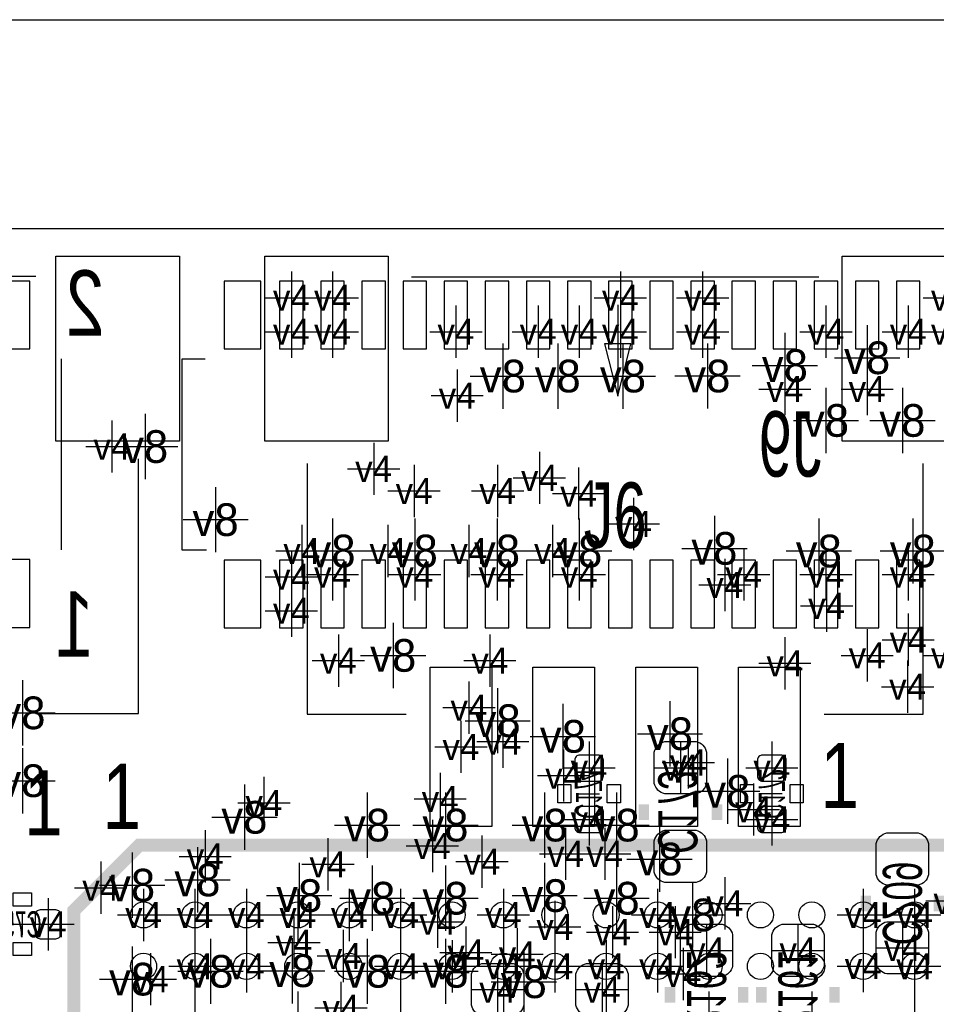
# Model space of a CAD drawing. Extents: x -64 to 356, y -42 to 255.
# Tile 15 of 31: x 9.52 to 18.44, y 16.27 to 25.84. Entities that reach past the tile are written whole.
import ezdxf
from ezdxf.enums import TextEntityAlignment as Align

# ---------------------------------------------------------------- set-up
doc = ezdxf.new("R2010")
doc.units = 0
for name, color, linetype in [('BG_OUTLINE', 7, 'CONTINUOUS'), ('BG_PANEL', 7, 'CONTINUOUS'), ('MA_NCLEGEND-1-2', 7, 'CONTINUOUS'), ('MA_NCLEGEND-14-15', 7, 'CONTINUOUS'), ('MA_NCLEGEND-15-16', 7, 'CONTINUOUS'), ('MA_NCLEGEND-2-3', 7, 'CONTINUOUS'), ('MA_NCLEGEND-3-14', 7, 'CONTINUOUS'), ('PG_SILKSCREEN_BOTTOM', 7, 'CONTINUOUS'), ('PG_SILKSCREEN_TOP', 7, 'CONTINUOUS'), ('PIN_BOTTOM', 7, 'CONTINUOUS'), ('PIN_TOP', 7, 'CONTINUOUS'), ('RD_ASSEMBLY_BOTTOM', 7, 'CONTINUOUS'), ('RD_ASSEMBLY_TOP', 7, 'CONTINUOUS')]:
    doc.layers.add(name, color=color, linetype=linetype)

# ---------------------------------------------------------------- blocks, each defined once
blk = doc.blocks.new('FIGURE_CROSS')
for points in [[(0, 0.5), (0, -0.5)], [(-0.5, 0), (0.5, 0)]]:
    blk.add_lwpolyline(points)

msp = doc.modelspace()

# ---------------------------------------------------------------- linework, layer by layer
at = {"layer": 'BG_OUTLINE'}
msp.add_lwpolyline([(-1.5875, 22.9235, -0.414205), (-0.6985, 23.8125), (48.3235, 23.8125, -0.414199), (49.2125, 22.9235), (49.2125, 20.5105), (49.2125, 1.7145), (49.2125, -0.6985, -0.414223), (48.3235, -1.5875), (-0.6985, -1.5875, -0.414228), (-1.5875, -0.6985)], format="xyb", close=True, dxfattribs=at)
at = {"layer": 'BG_PANEL'}
for points in [[(-0.694182, 25.8445), (48.327818, 25.8445)], [(-0.694182, 23.8125), (48.327818, 23.8125)]]:
    msp.add_lwpolyline(points, dxfattribs=at)
at = {"layer": 'PG_SILKSCREEN_BOTTOM'}
for points in [[(9.932162, 20.686776), (9.932162, 22.546564)], [(11.3284, 22.541484), (11.0998, 22.541484), (11.0998, 20.687284), (11.3411, 20.687284)], [(14.9606, 18.3134), (15.1638, 18.3134)], [(16.9418, 18.3134), (16.7386, 18.3134)], [(9.5504, 16.9418), (9.5504, 17.145)]]:
    msp.add_lwpolyline(points, dxfattribs=at)
for points in [[(14.7574, 18.4023), (14.8844, 18.4023), (14.8844, 18.2245), (14.7574, 18.2245)], [(15.24, 18.4023), (15.367, 18.4023), (15.367, 18.2245), (15.24, 18.2245)], [(16.6624, 18.2245), (16.5354, 18.2245), (16.5354, 18.4023), (16.6624, 18.4023)], [(17.145, 18.2245), (17.018, 18.2245), (17.018, 18.4023), (17.145, 18.4023)], [(9.4615, 17.2212), (9.4615, 17.3482), (9.6393, 17.3482), (9.6393, 17.2212)], [(9.4615, 16.7386), (9.4615, 16.8656), (9.6393, 16.8656), (9.6393, 16.7386)]]:
    msp.add_lwpolyline(points, close=True, dxfattribs=at)
at = {"layer": 'PG_SILKSCREEN_BOTTOM', "const_width": 0.1016}
for points in [[(15.5956, 18.0594), (15.5956, 18.2118)], [(16.3068, 18.0594), (16.3068, 18.2118)], [(17.7546, 17.3228), (17.7546, 17.1704)], [(18.4658, 17.3228), (18.4658, 17.1704)], [(15.8496, 16.2814), (15.8496, 16.4338)], [(16.5608, 16.2814), (16.5608, 16.4338)], [(16.7386, 16.2814), (16.7386, 16.4338)], [(17.4498, 16.2814), (17.4498, 16.4338)]]:
    msp.add_lwpolyline(points, dxfattribs=at)
at = {"layer": 'PG_SILKSCREEN_TOP'}
for points in [[(9.680194, 23.345648), (3.680206, 23.345648)], [(13.335, 23.3426), (17.2974, 23.3426)], [(15.341092, 23.070566), (15.341092, 22.181566)], [(15.214092, 22.689566), (15.341092, 22.181566)], [(15.468092, 22.689566), (15.214092, 22.689566)], [(15.341092, 22.181566), (15.468092, 22.689566)], [(9.680194, 19.09572), (10.680192, 19.09572), (10.680192, 21.570696)], [(12.319, 21.5265), (12.319, 19.0881), (13.2842, 19.0881)], [(17.3482, 19.0881), (18.3134, 19.0881), (18.3134, 21.5265)]]:
    msp.add_lwpolyline(points, dxfattribs=at)
at = {"layer": 'PG_SILKSCREEN_TOP', "const_width": 0.127}
msp.add_lwpolyline([(25.407112, 17.812512), (10.686288, 17.812512), (10.051288, 17.177512), (10.051288, 2.456688)], dxfattribs=at)
at = {"layer": 'PIN_BOTTOM'}
for points in [[(9.27227, 23.301706), (9.27227, 22.641814), (9.622282, 22.641814), (9.622282, 23.301706)], [(11.869928, 22.64156), (11.869928, 23.30196), (11.514328, 23.30196), (11.514328, 22.64156)], [(12.281408, 22.64156), (12.281408, 23.30196), (12.052808, 23.30196), (12.052808, 22.64156)], [(12.681458, 22.64156), (12.681458, 23.30196), (12.452858, 23.30196), (12.452858, 22.64156)], [(13.081508, 22.64156), (13.081508, 23.30196), (12.852908, 23.30196), (12.852908, 22.64156)], [(13.481304, 22.64156), (13.481304, 23.30196), (13.252704, 23.30196), (13.252704, 22.64156)], [(13.881354, 22.64156), (13.881354, 23.30196), (13.652754, 23.30196), (13.652754, 22.64156)], [(14.281404, 22.64156), (14.281404, 23.30196), (14.052804, 23.30196), (14.052804, 22.64156)], [(14.681454, 22.64156), (14.681454, 23.30196), (14.452854, 23.30196), (14.452854, 22.64156)], [(15.081504, 22.64156), (15.081504, 23.30196), (14.852904, 23.30196), (14.852904, 22.64156)], [(15.4813, 22.64156), (15.4813, 23.30196), (15.2527, 23.30196), (15.2527, 22.64156)], [(15.88135, 22.64156), (15.88135, 23.30196), (15.65275, 23.30196), (15.65275, 22.64156)], [(16.2814, 22.64156), (16.2814, 23.30196), (16.0528, 23.30196), (16.0528, 22.64156)], [(16.68145, 22.64156), (16.68145, 23.30196), (16.45285, 23.30196), (16.45285, 22.64156)], [(17.0815, 22.64156), (17.0815, 23.30196), (16.8529, 23.30196), (16.8529, 22.64156)], [(17.48155, 22.64156), (17.48155, 23.30196), (17.25295, 23.30196), (17.25295, 22.64156)], [(17.8816, 22.64156), (17.8816, 23.30196), (17.653, 23.30196), (17.653, 22.64156)], [(18.281396, 22.64156), (18.281396, 23.30196), (18.052796, 23.30196), (18.052796, 22.64156)], [(9.27227, 20.591526), (9.27227, 19.931634), (9.622282, 19.931634), (9.622282, 20.591526)], [(11.869928, 19.926808), (11.869928, 20.587208), (11.514328, 20.587208), (11.514328, 19.926808)], [(12.281408, 19.926808), (12.281408, 20.587208), (12.052808, 20.587208), (12.052808, 19.926808)], [(12.681458, 19.926808), (12.681458, 20.587208), (12.452858, 20.587208), (12.452858, 19.926808)], [(13.081508, 19.926808), (13.081508, 20.587208), (12.852908, 20.587208), (12.852908, 19.926808)], [(13.481304, 19.926808), (13.481304, 20.587208), (13.252704, 20.587208), (13.252704, 19.926808)], [(13.881354, 19.926808), (13.881354, 20.587208), (13.652754, 20.587208), (13.652754, 19.926808)], [(14.281404, 19.926808), (14.281404, 20.587208), (14.052804, 20.587208), (14.052804, 19.926808)], [(14.681454, 19.926808), (14.681454, 20.587208), (14.452854, 20.587208), (14.452854, 19.926808)], [(15.081504, 19.926808), (15.081504, 20.587208), (14.852904, 20.587208), (14.852904, 19.926808)], [(15.4813, 19.926808), (15.4813, 20.587208), (15.2527, 20.587208), (15.2527, 19.926808)], [(15.88135, 19.926808), (15.88135, 20.587208), (15.65275, 20.587208), (15.65275, 19.926808)], [(16.2814, 19.926808), (16.2814, 20.587208), (16.0528, 20.587208), (16.0528, 19.926808)], [(16.68145, 19.926808), (16.68145, 20.587208), (16.45285, 20.587208), (16.45285, 19.926808)], [(17.0815, 19.926808), (17.0815, 20.587208), (16.8529, 20.587208), (16.8529, 19.926808)], [(17.48155, 19.926808), (17.48155, 20.587208), (17.25295, 20.587208), (17.25295, 19.926808)], [(17.8816, 19.926808), (17.8816, 20.587208), (17.653, 20.587208), (17.653, 19.926808)], [(18.281396, 19.926808), (18.281396, 20.587208), (18.052796, 20.587208), (18.052796, 19.926808)]]:
    msp.add_lwpolyline(points, close=True, dxfattribs=at)
for points in [[(15.6972, 18.415), (15.6972, 18.7198, -0.294587), (15.7988, 18.8214), (16.1036, 18.8214, -0.294587), (16.2052, 18.7198), (16.2052, 18.415, -0.294587), (16.1036, 18.3134), (15.7988, 18.3134, -0.294587)], [(14.9733, 18.690336, 0.414214), (14.9225, 18.639536), (14.9225, 18.487136, 0.414214), (14.9733, 18.436336), (15.1511, 18.436336, 0.414214), (15.2019, 18.487136), (15.2019, 18.639536, 0.414214), (15.1511, 18.690336)], [(16.9291, 18.436336, 0.414214), (16.9799, 18.487136), (16.9799, 18.639536, 0.414214), (16.9291, 18.690336), (16.7513, 18.690336, 0.414214), (16.7005, 18.639536), (16.7005, 18.487136, 0.414214), (16.7513, 18.436336)], [(14.9733, 18.190464, 0.414214), (14.9225, 18.139664), (14.9225, 17.987264, 0.414214), (14.9733, 17.936464), (15.1511, 17.936464, 0.414214), (15.2019, 17.987264), (15.2019, 18.139664, 0.414214), (15.1511, 18.190464)], [(16.9291, 17.936464, 0.414214), (16.9799, 17.987264), (16.9799, 18.139664, 0.414214), (16.9291, 18.190464), (16.7513, 18.190464, 0.414214), (16.7005, 18.139664), (16.7005, 17.987264, 0.414214), (16.7513, 17.936464)], [(15.6972, 17.5514), (15.6972, 17.8562, -0.294587), (15.7988, 17.9578), (16.1036, 17.9578, -0.294587), (16.2052, 17.8562), (16.2052, 17.5514, -0.294587), (16.1036, 17.4498), (15.7988, 17.4498, -0.294587)], [(18.3642, 17.8308), (18.3642, 17.526, -0.294587), (18.2626, 17.4244), (17.9578, 17.4244, -0.294587), (17.8562, 17.526), (17.8562, 17.8308, -0.294587), (17.9578, 17.9324), (18.2626, 17.9324, -0.294587)], [(9.673336, 16.9545, 0.414214), (9.724136, 16.9037), (9.876536, 16.9037, 0.414214), (9.927336, 16.9545), (9.927336, 17.1323, 0.414214), (9.876536, 17.1831), (9.724136, 17.1831, 0.414214), (9.673336, 17.1323)], [(18.3642, 16.9672), (18.3642, 16.6624, -0.294587), (18.2626, 16.5608), (17.9578, 16.5608, -0.294587), (17.8562, 16.6624), (17.8562, 16.9672, -0.294587), (17.9578, 17.0688), (18.2626, 17.0688, -0.294587)], [(15.9512, 16.637), (15.9512, 16.9418, -0.294587), (16.0528, 17.0434), (16.3576, 17.0434, -0.294587), (16.4592, 16.9418), (16.4592, 16.637, -0.294587), (16.3576, 16.5354), (16.0528, 16.5354, -0.294587)], [(16.8402, 16.637), (16.8402, 16.9418, -0.294587), (16.9418, 17.0434), (17.2466, 17.0434, -0.294587), (17.3482, 16.9418), (17.3482, 16.637, -0.294587), (17.2466, 16.5354), (16.9418, 16.5354, -0.294587)], [(13.9192, 16.256), (13.9192, 16.5608, -0.294587), (14.0208, 16.6624), (14.3256, 16.6624, -0.294587), (14.4272, 16.5608), (14.4272, 16.256, -0.294587), (14.3256, 16.1544), (14.0208, 16.1544, -0.294587)], [(14.9352, 16.256), (14.9352, 16.5608, -0.294587), (15.0368, 16.6624), (15.3416, 16.6624, -0.294587), (15.4432, 16.5608), (15.4432, 16.256, -0.294587), (15.3416, 16.1544), (15.0368, 16.1544, -0.294587)]]:
    msp.add_lwpolyline(points, format="xyb", close=True, dxfattribs=at)
at = {"layer": 'PIN_TOP'}
for points in [[(11.07694, 23.543641), (11.07694, 21.743543), (9.877044, 21.743543), (9.877044, 23.543641)], [(11.909552, 21.743924), (11.909552, 23.544022), (13.109448, 23.544022), (13.109448, 21.743924)], [(17.522952, 21.743924), (17.522952, 23.544022), (18.722848, 23.544022), (18.722848, 21.743924)], [(13.516102, 17.99463), (13.516102, 19.544538), (14.11605, 19.544538), (14.11605, 17.99463)], [(14.5161, 17.99463), (14.5161, 19.544538), (15.116048, 19.544538), (15.116048, 17.99463)], [(15.516352, 17.99463), (15.516352, 19.544538), (16.1163, 19.544538), (16.1163, 17.99463)], [(16.51635, 17.99463), (16.51635, 19.544538), (17.116298, 19.544538), (17.116298, 17.99463)]]:
    msp.add_lwpolyline(points, close=True, dxfattribs=at)
for centre in [(10.729214, 17.134586), (11.229086, 17.134586), (11.729212, 17.134586), (12.229084, 17.134586), (12.72921, 17.134586), (13.229082, 17.134586), (13.729208, 17.134586), (14.22908, 17.134586), (14.729206, 17.134586), (15.229078, 17.134586), (15.729204, 17.134586), (16.229076, 17.134586), (16.729202, 17.134586), (17.229074, 17.134586), (17.7292, 17.134586), (18.229326, 17.134586), (10.729214, 16.634714), (11.229086, 16.634714), (11.729212, 16.634714), (12.229084, 16.634714), (12.72921, 16.634714), (13.229082, 16.634714), (13.729208, 16.634714), (14.22908, 16.634714), (14.729206, 16.634714), (15.229078, 16.634714), (15.729204, 16.634714), (16.229076, 16.634714), (16.729202, 16.634714), (17.229074, 16.634714), (17.7292, 16.634714), (18.229326, 16.634714)]:
    msp.add_circle(centre, 0.127, dxfattribs=at)

# ---------------------------------------------------------------- block references
at = {"layer": 'MA_NCLEGEND-1-2', "xscale": 0.508, "yscale": 0.508}
for p in [(12.2682, 20.6756), (13.1064, 20.6756), (13.8938, 20.6756), (14.7066, 20.6756), (16.383, 20.3454), (17.3736, 20.1422), (18.167096, 19.812), (18.161, 19.3548), (13.8938, 19.1516), (13.816076, 18.769584), (16.0274, 18.6182), (14.815058, 18.4912), (13.6144, 18.2626), (16.6624, 18.161), (14.8336, 17.7292), (15.2146, 17.7292), (10.729214, 17.134586), (11.229086, 17.134586), (11.729212, 17.134586), (12.229084, 17.134586), (12.72921, 17.134586), (13.229082, 17.134586), (14.22908, 17.134586), (15.729204, 17.134586), (18.229326, 17.134586), (12.671552, 16.735298), (11.229086, 16.634714), (11.729212, 16.634714), (13.229082, 16.634714), (13.729208, 16.634714), (14.22908, 16.634714), (14.729206, 16.634714), (15.229078, 16.634714), (15.729204, 16.634714), (18.229326, 16.634714), (12.6492, 16.2306), (11.229086, 16.134588), (12.229084, 16.134588), (13.229082, 16.134588), (14.22908, 16.134588), (15.229078, 16.134588), (16.229076, 16.134588), (17.229074, 16.134588), (18.229326, 16.134588)]:
    msp.add_blockref('FIGURE_CROSS', p, dxfattribs=at)
at = {"layer": 'MA_NCLEGEND-14-15', "xscale": 0.508, "yscale": 0.508}
for p in [(13.767054, 22.8092), (14.567154, 22.8092), (14.967204, 22.8092), (15.367, 22.8092), (16.1671, 22.8092), (17.36725, 22.8092), (18.167096, 22.8092), (13.7795, 22.1869), (16.9672, 22.2504), (17.7673, 22.2504), (10.420858, 21.6916), (13.3604, 21.2598), (14.1732, 21.2598), (14.9606, 21.2344), (15.494, 20.93849), (12.567158, 20.447), (13.367004, 20.447), (14.167104, 20.447), (14.967204, 20.447), (16.56715, 20.447), (17.36725, 20.447), (18.167096, 20.447), (16.9672, 19.5834), (17.7673, 19.6596), (18.567146, 19.6596), (15.9512, 18.5674), (16.8402, 18.5674), (13.5382, 17.8054), (16.383, 17.2466), (9.300464, 17.0434), (15.9766, 16.5608)]:
    msp.add_blockref('FIGURE_CROSS', p, dxfattribs=at)
at = {"layer": 'MA_NCLEGEND-15-16', "xscale": 0.508, "yscale": 0.508}
for p in [(12.167108, 23.1394), (12.567158, 23.1394), (15.367, 23.1394), (16.1671, 23.1394), (18.567146, 23.1394), (12.167108, 22.8092), (12.567158, 22.8092), (13.767054, 22.8092), (14.567154, 22.8092), (14.967204, 22.8092), (15.367, 22.8092), (16.1671, 22.8092), (17.36725, 22.8092), (18.167096, 22.8092), (18.567146, 22.8092), (13.7795, 22.1869), (16.9672, 22.2504), (17.7673, 22.2504), (12.967208, 21.475192), (14.5796, 21.3868), (13.3604, 21.2598), (14.1732, 21.2598), (14.9606, 21.2344), (15.494, 20.93849), (12.567158, 20.447), (13.367004, 20.447), (14.167104, 20.447), (14.967204, 20.447), (16.56715, 20.447), (17.36725, 20.447), (18.167096, 20.447), (12.167108, 20.424648), (12.167108, 20.094448), (12.6238, 19.6088), (14.097, 19.6088), (16.9672, 19.5834), (17.7673, 19.6596), (18.567146, 19.6596), (15.0622, 18.5674), (15.9512, 18.5674), (16.8402, 18.5674), (15.0622, 18.063464), (16.8402, 18.063464), (9.300464, 17.0434), (9.800336, 17.0434), (18.1102, 16.8148), (16.2052, 16.7894), (17.0942, 16.7894), (14.1732, 16.4084), (15.1892, 16.4084)]:
    msp.add_blockref('FIGURE_CROSS', p, dxfattribs=at)
at = {"layer": 'MA_NCLEGEND-2-3', "xscale": 0.508, "yscale": 0.508}
for p in [(10.420858, 21.6916), (12.2682, 20.6756), (13.1064, 20.6756), (13.8938, 20.6756), (14.7066, 20.6756), (16.383, 20.3454), (17.3736, 20.1422), (18.167096, 19.812), (18.161, 19.3548), (13.8938, 19.1516), (14.224, 18.8214), (16.0274, 18.6182), (14.815058, 18.4912), (13.6144, 18.2626), (11.8999, 18.2245), (16.6624, 18.161), (11.3284, 17.7038), (14.8336, 17.7292), (15.2146, 17.7292), (12.5222, 17.6276), (14.0208, 17.653), (10.3124, 17.399), (18.5928, 17.272), (12.72921, 17.134586), (17.7292, 17.134586), (13.589, 17.0688), (14.729206, 17.018), (15.2908, 16.9672), (15.9004, 16.9672), (12.192, 16.8656), (12.671552, 16.735298), (13.863574, 16.76908), (14.363446, 16.752316), (11.729212, 16.634714), (15.729204, 16.634714), (17.7292, 16.637), (10.795, 16.51)]:
    msp.add_blockref('FIGURE_CROSS', p, dxfattribs=at)
at = {"layer": 'MA_NCLEGEND-3-14', "xscale": 0.635, "yscale": 0.635}
for p in [(17.7673, 22.5552), (16.9672, 22.479), (14.224, 22.3774), (14.7574, 22.3774), (15.3924, 22.3774), (16.213328, 22.378162), (17.36725, 21.9456), (18.1102, 21.9456), (10.7442, 21.6916), (11.43, 20.9804), (12.567158, 20.6756), (13.367004, 20.6756), (14.167104, 20.6756), (14.967204, 20.6756), (16.2814, 20.701), (17.2974, 20.6756), (18.2118, 20.6756), (13.1572, 19.6596), (9.5504, 19.1008), (14.1732, 19.0246), (14.8082, 18.8722), (15.8496, 18.8976), (9.5504, 18.4404), (16.407638, 18.337784), (11.7094, 18.0848), (12.9032, 18.0086), (13.6652, 18.0086), (14.6304, 18.0086), (15.330678, 18.0086), (15.748, 17.6784), (10.6172, 17.4244), (11.2522, 17.4752), (12.2428, 17.3228), (14.6304, 17.3228), (12.954, 17.2974), (13.6652, 17.2974), (15.330678, 17.2974), (16.067786, 17.134586), (11.3792, 16.5862), (12.173966, 16.591788), (12.9032, 16.5862), (13.6652, 16.5862), (10.6172, 16.51), (14.4272, 16.4846)]:
    msp.add_blockref('FIGURE_CROSS', p, dxfattribs=at)

# ---------------------------------------------------------------- texts
at = {"layer": 'MA_NCLEGEND-1-2'}
for p in [(12.2682, 20.6756), (13.1064, 20.6756), (13.8938, 20.6756), (14.7066, 20.6756), (16.383, 20.3454), (17.3736, 20.1422), (18.167096, 19.812), (18.161, 19.3548), (13.8938, 19.1516), (13.816076, 18.769584), (16.0274, 18.6182), (14.815058, 18.4912), (13.6144, 18.2626), (16.6624, 18.161), (14.8336, 17.7292), (15.2146, 17.7292), (10.729214, 17.134586), (11.229086, 17.134586), (11.729212, 17.134586), (12.229084, 17.134586), (12.72921, 17.134586), (13.229082, 17.134586), (14.22908, 17.134586), (15.729204, 17.134586), (18.229326, 17.134586), (12.671552, 16.735298), (11.229086, 16.634714), (11.729212, 16.634714), (13.229082, 16.634714), (13.729208, 16.634714), (14.22908, 16.634714), (14.729206, 16.634714), (15.229078, 16.634714), (15.729204, 16.634714), (18.229326, 16.634714), (12.6492, 16.2306)]:
    msp.add_text('v4', height=0.254, dxfattribs=at).set_placement(p, align=Align.MIDDLE_CENTER)
at = {"layer": 'MA_NCLEGEND-14-15'}
for p in [(13.767054, 22.8092), (14.567154, 22.8092), (14.967204, 22.8092), (15.367, 22.8092), (16.1671, 22.8092), (17.36725, 22.8092), (18.167096, 22.8092), (16.9672, 22.2504), (17.7673, 22.2504), (13.7795, 22.1869), (10.420858, 21.6916), (13.3604, 21.2598), (14.1732, 21.2598), (14.9606, 21.2344), (15.494, 20.93849), (12.567158, 20.447), (13.367004, 20.447), (14.167104, 20.447), (14.967204, 20.447), (16.56715, 20.447), (17.36725, 20.447), (18.167096, 20.447), (17.7673, 19.6596), (18.567146, 19.6596), (16.9672, 19.5834), (15.9512, 18.5674), (16.8402, 18.5674), (13.5382, 17.8054), (16.383, 17.2466), (15.9766, 16.5608)]:
    msp.add_text('v4', height=0.254, dxfattribs=at).set_placement(p, align=Align.MIDDLE_CENTER)
at = {"layer": 'MA_NCLEGEND-15-16'}
for p in [(12.167108, 23.1394), (12.567158, 23.1394), (15.367, 23.1394), (16.1671, 23.1394), (18.567146, 23.1394), (12.167108, 22.8092), (12.567158, 22.8092), (13.767054, 22.8092), (14.567154, 22.8092), (14.967204, 22.8092), (15.367, 22.8092), (16.1671, 22.8092), (17.36725, 22.8092), (18.167096, 22.8092), (18.567146, 22.8092), (16.9672, 22.2504), (17.7673, 22.2504), (13.7795, 22.1869), (12.967208, 21.475192), (14.5796, 21.3868), (13.3604, 21.2598), (14.1732, 21.2598), (14.9606, 21.2344), (15.494, 20.93849), (12.167108, 20.424648), (12.567158, 20.447), (13.367004, 20.447), (14.167104, 20.447), (14.967204, 20.447), (16.56715, 20.447), (17.36725, 20.447), (18.167096, 20.447), (12.167108, 20.094448), (12.6238, 19.6088), (14.097, 19.6088), (17.7673, 19.6596), (18.567146, 19.6596), (16.9672, 19.5834), (15.0622, 18.5674), (15.9512, 18.5674), (16.8402, 18.5674), (15.0622, 18.063464), (16.8402, 18.063464), (9.800336, 17.0434), (16.2052, 16.7894), (17.0942, 16.7894), (18.1102, 16.8148), (14.1732, 16.4084), (15.1892, 16.4084)]:
    msp.add_text('v4', height=0.254, dxfattribs=at).set_placement(p, align=Align.MIDDLE_CENTER)
at = {"layer": 'MA_NCLEGEND-2-3'}
for p in [(10.420858, 21.6916), (12.2682, 20.6756), (13.1064, 20.6756), (13.8938, 20.6756), (14.7066, 20.6756), (16.383, 20.3454), (17.3736, 20.1422), (18.167096, 19.812), (18.161, 19.3548), (13.8938, 19.1516), (14.224, 18.8214), (16.0274, 18.6182), (14.815058, 18.4912), (11.8999, 18.2245), (13.6144, 18.2626), (16.6624, 18.161), (11.3284, 17.7038), (14.8336, 17.7292), (15.2146, 17.7292), (12.5222, 17.6276), (14.0208, 17.653), (10.3124, 17.399), (18.5928, 17.272), (12.72921, 17.134586), (17.7292, 17.134586), (13.589, 17.0688), (14.729206, 17.018), (15.2908, 16.9672), (15.9004, 16.9672), (12.192, 16.8656), (12.671552, 16.735298), (13.863574, 16.76908), (14.363446, 16.752316), (17.7292, 16.637), (11.729212, 16.634714), (15.729204, 16.634714), (10.795, 16.51)]:
    msp.add_text('v4', height=0.254, dxfattribs=at).set_placement(p, align=Align.MIDDLE_CENTER)
at = {"layer": 'MA_NCLEGEND-3-14'}
for p in [(17.7673, 22.5552), (16.9672, 22.479), (14.224, 22.3774), (14.7574, 22.3774), (15.3924, 22.3774), (16.213328, 22.378162), (17.36725, 21.9456), (18.1102, 21.9456), (10.7442, 21.6916), (11.43, 20.9804), (12.567158, 20.6756), (13.367004, 20.6756), (14.167104, 20.6756), (14.967204, 20.6756), (16.2814, 20.701), (17.2974, 20.6756), (18.2118, 20.6756), (13.1572, 19.6596), (9.5504, 19.1008), (14.1732, 19.0246), (14.8082, 18.8722), (15.8496, 18.8976), (9.5504, 18.4404), (16.407638, 18.337784), (11.7094, 18.0848), (12.9032, 18.0086), (13.6652, 18.0086), (14.6304, 18.0086), (15.330678, 18.0086), (15.748, 17.6784), (11.2522, 17.4752), (10.6172, 17.4244), (12.2428, 17.3228), (12.954, 17.2974), (13.6652, 17.2974), (14.6304, 17.3228), (15.330678, 17.2974), (16.067786, 17.134586), (10.6172, 16.51), (11.3792, 16.5862), (12.173966, 16.591788), (12.9032, 16.5862), (13.6652, 16.5862), (14.4272, 16.4846)]:
    msp.add_text('v8', height=0.3175, dxfattribs=at).set_placement(p, align=Align.MIDDLE_CENTER)
at = {"layer": 'PG_SILKSCREEN_BOTTOM', "text_generation_flag": 2, "width": 0.8}
for s, p in [('2', (10.16, 22.7711)), ('1', (10.0584, 19.6469))]:
    msp.add_text(s, height=0.635, dxfattribs=at).set_placement(p, align=Align.CENTER)
at = {"layer": 'PG_SILKSCREEN_TOP', "width": 0.8}
for p in [(17.5006, 18.1737), (10.5156, 17.9705), (9.754362, 17.907508)]:
    msp.add_text('1', height=0.635, dxfattribs=at).set_placement(p, align=Align.CENTER)
at = {"layer": 'RD_ASSEMBLY_BOTTOM', "text_generation_flag": 2}
for s, height, width, p in [('J9', 0.635, 0.68, (17.018, 21.3995)), ('C75', 0.254, 0.6, (9.5504, 16.9164))]:
    msp.add_text(s, height=height, dxfattribs=dict(at, width=width)).set_placement(p, align=Align.CENTER)
for s, height, width, p in [('C174', 0.254, 0.6, (14.9352, 18.3134)), ('C173', 0.381, 0.666667, (15.7353, 18.1356)), ('C172', 0.254, 0.6, (16.7132, 18.3134)), ('C209', 0.381, 0.666667, (17.9197, 17.2466)), ('R162', 0.381, 0.666667, (16.0147, 16.383)), ('R161', 0.381, 0.666667, (16.9037, 16.383))]:
    msp.add_text(s, height=height, rotation=270, dxfattribs=dict(at, width=width)).set_placement(p, align=Align.CENTER)
at = {"layer": 'RD_ASSEMBLY_TOP', "width": 0.68}
msp.add_text('J6', height=0.635, dxfattribs=at).set_placement((15.3162, 20.70735), align=Align.CENTER)

doc.saveas('drawing.dxf')
